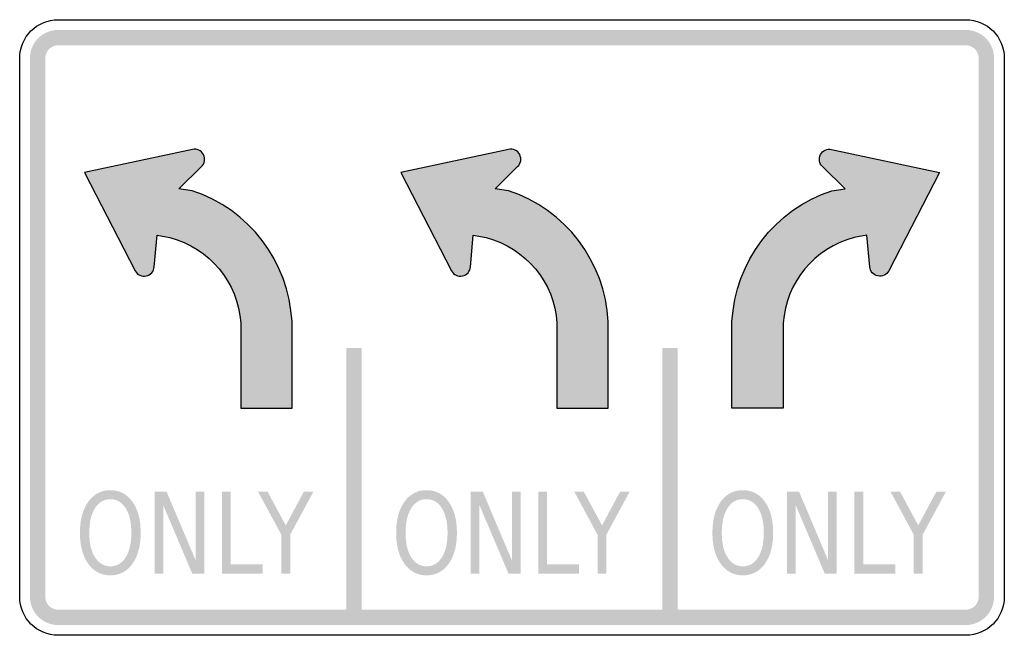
# Model space of a CAD drawing. Header units: inches. Extents: x -0.5 to 0.5, y -0.312 to 0.312.
import ezdxf

# ---------------------------------------------------------------- set-up
doc = ezdxf.new("R2010")
doc.units = ezdxf.units.IN
doc.header["$MEASUREMENT"] = 0

msp = doc.modelspace()

# ---------------------------------------------------------------- hatches: boundary and pattern name
for points in [[(-0.46094, 0.30208), (-0.46375, 0.30194), (-0.46653, 0.30153), (-0.46925, 0.30085), (-0.4719, 0.2999), (-0.47444, 0.2987), (-0.47685, 0.29725), (-0.47911, 0.29558), (-0.48119, 0.29369), (-0.48308, 0.29161), (-0.48476, 0.28935), (-0.4862, 0.28694), (-0.4874, 0.2844), (-0.48835, 0.28175), (-0.48903, 0.27902), (-0.48945, 0.27624), (-0.48958, 0.27344), (-0.47396, 0.27344), (-0.4739, 0.27471), (-0.47371, 0.27598), (-0.4734, 0.27722), (-0.47297, 0.27842), (-0.47242, 0.27957), (-0.47176, 0.28067), (-0.471, 0.2817), (-0.47014, 0.28264), (-0.4692, 0.2835), (-0.46817, 0.28426), (-0.46708, 0.28492), (-0.46592, 0.28547), (-0.46472, 0.2859), (-0.46348, 0.28621), (-0.46221, 0.28639), (-0.46094, 0.28646), (-0.46094, 0.30208)], [(-0.46094, 0.28646), (0.46094, 0.28646), (0.46094, 0.30208), (-0.46094, 0.30208), (-0.46094, 0.28646)], [(0.48958, 0.27344), (0.48945, 0.27624), (0.48903, 0.27902), (0.48835, 0.28175), (0.4874, 0.2844), (0.4862, 0.28694), (0.48476, 0.28935), (0.48308, 0.29161), (0.48119, 0.29369), (0.47911, 0.29558), (0.47685, 0.29725), (0.47444, 0.2987), (0.4719, 0.2999), (0.46925, 0.30085), (0.46653, 0.30153), (0.46375, 0.30194), (0.46094, 0.30208), (0.46094, 0.28646), (0.46221, 0.28639), (0.46348, 0.28621), (0.46472, 0.2859), (0.46592, 0.28547), (0.46708, 0.28492), (0.46817, 0.28426), (0.4692, 0.2835), (0.47014, 0.28264), (0.471, 0.2817), (0.47176, 0.28067), (0.47242, 0.27957), (0.47297, 0.27842), (0.4734, 0.27722), (0.47371, 0.27598), (0.4739, 0.27471), (0.47396, 0.27344), (0.48958, 0.27344)], [(-0.47396, -0.27343), (-0.47396, 0.27344), (-0.48958, 0.27344), (-0.48958, -0.27343), (-0.47396, -0.27343)], [(0.47396, 0.27344), (0.47396, -0.27343), (0.48958, -0.27343), (0.48958, 0.27344), (0.47396, 0.27344)], [(-0.1684, -0.02083), (-0.1684, -0.29427), (-0.15278, -0.29427), (-0.15278, -0.02083), (-0.1684, -0.02083)], [(0.15278, -0.02083), (0.15278, -0.29427), (0.1684, -0.29427), (0.1684, -0.02083), (0.15278, -0.02083)], [(-0.363, -0.16666), (-0.35085, -0.16666), (-0.32129, -0.23638), (-0.32129, -0.16666), (-0.31254, -0.16666), (-0.31254, -0.25), (-0.32469, -0.25), (-0.35425, -0.18028), (-0.35425, -0.25), (-0.363, -0.25), (-0.363, -0.16666)], [(-0.29459, -0.16666), (-0.28557, -0.16666), (-0.28557, -0.24051), (-0.25311, -0.24051), (-0.25311, -0.25), (-0.29459, -0.25), (-0.29459, -0.16666)], [(-0.25791, -0.16666), (-0.24822, -0.16666), (-0.22974, -0.20093), (-0.21138, -0.16666), (-0.20169, -0.16666), (-0.22527, -0.21031), (-0.22527, -0.25), (-0.23433, -0.25), (-0.23433, -0.21031), (-0.25791, -0.16666)], [(-0.04182, -0.16666), (-0.02967, -0.16666), (-0.00011, -0.23638), (-0.00011, -0.16666), (0.00864, -0.16666), (0.00864, -0.25), (-0.00351, -0.25), (-0.03307, -0.18028), (-0.03307, -0.25), (-0.04182, -0.25), (-0.04182, -0.16666)], [(0.02659, -0.16666), (0.03561, -0.16666), (0.03561, -0.24051), (0.06807, -0.24051), (0.06807, -0.25), (0.02659, -0.25), (0.02659, -0.16666)], [(0.06327, -0.16666), (0.07296, -0.16666), (0.09145, -0.20093), (0.1098, -0.16666), (0.11949, -0.16666), (0.09591, -0.21031), (0.09591, -0.25), (0.08685, -0.25), (0.08685, -0.21031), (0.06327, -0.16666)], [(0.27936, -0.16666), (0.29151, -0.16666), (0.32107, -0.23638), (0.32107, -0.16666), (0.32982, -0.16666), (0.32982, -0.25), (0.31768, -0.25), (0.28812, -0.18028), (0.28812, -0.25), (0.27936, -0.25), (0.27936, -0.16666)], [(0.34777, -0.16666), (0.35679, -0.16666), (0.35679, -0.24051), (0.38925, -0.24051), (0.38925, -0.25), (0.34777, -0.25), (0.34777, -0.16666)], [(0.38445, -0.16666), (0.39414, -0.16666), (0.41263, -0.20093), (0.43098, -0.16666), (0.44067, -0.16666), (0.41709, -0.21031), (0.41709, -0.25), (0.40803, -0.25), (0.40803, -0.21031), (0.38445, -0.16666)], [(-0.48958, -0.27343), (-0.48945, -0.27624), (-0.48903, -0.27902), (-0.48835, -0.28175), (-0.4874, -0.2844), (-0.4862, -0.28694), (-0.48476, -0.28935), (-0.48308, -0.29161), (-0.48119, -0.29369), (-0.47911, -0.29558), (-0.47685, -0.29725), (-0.47444, -0.2987), (-0.4719, -0.2999), (-0.46925, -0.30085), (-0.46653, -0.30153), (-0.46375, -0.30194), (-0.46094, -0.30208), (-0.46094, -0.28645), (-0.46221, -0.28639), (-0.46348, -0.2862), (-0.46472, -0.28589), (-0.46592, -0.28546), (-0.46708, -0.28492), (-0.46817, -0.28426), (-0.4692, -0.2835), (-0.47014, -0.28264), (-0.471, -0.28169), (-0.47176, -0.28067), (-0.47242, -0.27957), (-0.47297, -0.27842), (-0.4734, -0.27721), (-0.47371, -0.27597), (-0.4739, -0.27471), (-0.47396, -0.27343), (-0.48958, -0.27343)], [(0.46094, -0.30208), (0.46358, -0.30196), (0.4662, -0.30159), (0.46878, -0.30099), (0.47129, -0.30015), (0.47371, -0.29908), (0.47602, -0.29779), (0.4782, -0.29629), (0.48024, -0.2946), (0.48211, -0.29273), (0.4838, -0.2907), (0.48529, -0.28851), (0.48658, -0.2862), (0.48765, -0.28378), (0.48849, -0.28127), (0.4891, -0.2787), (0.48946, -0.27608), (0.48958, -0.27343), (0.47396, -0.27343), (0.4739, -0.27464), (0.47374, -0.27583), (0.47346, -0.277), (0.47308, -0.27814), (0.47259, -0.27924), (0.47201, -0.28029), (0.47133, -0.28128), (0.47056, -0.28221), (0.46971, -0.28306), (0.46878, -0.28382), (0.46779, -0.2845), (0.46674, -0.28509), (0.46564, -0.28558), (0.4645, -0.28596), (0.46333, -0.28623), (0.46214, -0.2864), (0.46094, -0.28645), (0.46094, -0.30208)], [(0.46094, -0.28645), (-0.46094, -0.28645), (-0.46094, -0.30208), (0.46094, -0.30208), (0.46094, -0.28645)]]:
    msp.add_hatch(color=7).paths.add_polyline_path(points)
h = msp.add_hatch(color=7)
edge = h.paths.add_edge_path()
edge.add_line((-0.27551, 0.00458), (-0.27551, -0.08203))
edge.add_line((-0.27551, -0.08203), (-0.22343, -0.08203))
edge.add_line((-0.22343, -0.08203), (-0.22343, 0.00608))
edge.add_spline(control_points=[(-0.22343, 0.00608), (-0.22661, 0.06704), (-0.26692, 0.11979), (-0.3249, 0.13886)], knot_values=[0, 0, 0, 0, 1, 1, 1, 1], degree=3, periodic=0)
edge.add_line((-0.3249, 0.13886), (-0.33827, 0.14077))
edge.add_line((-0.33827, 0.14077), (-0.31545, 0.16333))
edge.add_spline(control_points=[(-0.31545, 0.16333), (-0.31209, 0.16647), (-0.31125, 0.17147), (-0.31338, 0.17554), (-0.31551, 0.17961), (-0.3201, 0.18176), (-0.32459, 0.18079)], knot_values=[0, 0, 0, 0, 1, 1, 1, 2, 2, 2, 2], degree=3, periodic=0)
edge.add_line((-0.32459, 0.18079), (-0.43422, 0.15723))
edge.add_line((-0.43422, 0.15723), (-0.38266, 0.05765))
edge.add_spline(control_points=[(-0.38266, 0.05765), (-0.38055, 0.05357), (-0.37597, 0.0514), (-0.37147, 0.05235), (-0.36698, 0.05329), (-0.36366, 0.05712), (-0.36337, 0.06171)], knot_values=[0, 0, 0, 0, 1, 1, 1, 2, 2, 2, 2], degree=3, periodic=0)
edge.add_line((-0.36337, 0.06171), (-0.36049, 0.09367))
edge.add_line((-0.36049, 0.09367), (-0.34744, 0.09121))
edge.add_spline(control_points=[(-0.34744, 0.09121), (-0.30723, 0.08096), (-0.2782, 0.04599), (-0.27551, 0.00458)], knot_values=[0, 0, 0, 0, 1, 1, 1, 1], degree=3, periodic=0)
h = msp.add_hatch(color=7)
edge = h.paths.add_edge_path()
edge.add_line((0.04567, 0.00458), (0.04567, -0.08203))
edge.add_line((0.04567, -0.08203), (0.09775, -0.08203))
edge.add_line((0.09775, -0.08203), (0.09775, 0.00608))
edge.add_spline(control_points=[(0.09775, 0.00608), (0.09457, 0.06704), (0.05426, 0.11979), (-0.00372, 0.13886)], knot_values=[0, 0, 0, 0, 1, 1, 1, 1], degree=3, periodic=0)
edge.add_line((-0.00372, 0.13886), (-0.01709, 0.14077))
edge.add_line((-0.01709, 0.14077), (0.00573, 0.16333))
edge.add_spline(control_points=[(0.00573, 0.16333), (0.00909, 0.16647), (0.00993, 0.17147), (0.0078, 0.17554), (0.00567, 0.17961), (0.00108, 0.18176), (-0.00341, 0.18079)], knot_values=[0, 0, 0, 0, 1, 1, 1, 2, 2, 2, 2], degree=3, periodic=0)
edge.add_line((-0.00341, 0.18079), (-0.11304, 0.15723))
edge.add_line((-0.11304, 0.15723), (-0.06148, 0.05765))
edge.add_spline(control_points=[(-0.06148, 0.05765), (-0.05937, 0.05357), (-0.05479, 0.0514), (-0.05029, 0.05235), (-0.0458, 0.05329), (-0.04248, 0.05712), (-0.04219, 0.06171)], knot_values=[0, 0, 0, 0, 1, 1, 1, 2, 2, 2, 2], degree=3, periodic=0)
edge.add_line((-0.04219, 0.06171), (-0.03931, 0.09367))
edge.add_line((-0.03931, 0.09367), (-0.02626, 0.09121))
edge.add_spline(control_points=[(-0.02626, 0.09121), (0.01395, 0.08096), (0.04298, 0.04599), (0.04567, 0.00458)], knot_values=[0, 0, 0, 0, 1, 1, 1, 1], degree=3, periodic=0)
h = msp.add_hatch(color=7)
edge = h.paths.add_edge_path()
edge.add_line((0.27551, 0.00458), (0.27551, -0.08203))
edge.add_line((0.27551, -0.08203), (0.22343, -0.08203))
edge.add_line((0.22343, -0.08203), (0.22343, 0.00608))
edge.add_spline(control_points=[(0.22343, 0.00608), (0.22661, 0.06704), (0.26692, 0.11979), (0.3249, 0.13886)], knot_values=[0, 0, 0, 0, 1, 1, 1, 1], degree=3, periodic=0)
edge.add_line((0.3249, 0.13886), (0.33827, 0.14077))
edge.add_line((0.33827, 0.14077), (0.31545, 0.16333))
edge.add_spline(control_points=[(0.31545, 0.16333), (0.31209, 0.16647), (0.31125, 0.17147), (0.31338, 0.17554), (0.31551, 0.17961), (0.3201, 0.18176), (0.32459, 0.18079)], knot_values=[0, 0, 0, 0, 1, 1, 1, 2, 2, 2, 2], degree=3, periodic=0)
edge.add_line((0.32459, 0.18079), (0.43422, 0.15723))
edge.add_line((0.43422, 0.15723), (0.38266, 0.05765))
edge.add_spline(control_points=[(0.38266, 0.05765), (0.38055, 0.05357), (0.37597, 0.0514), (0.37147, 0.05235), (0.36698, 0.05329), (0.36366, 0.05712), (0.36337, 0.06171)], knot_values=[0, 0, 0, 0, 1, 1, 1, 2, 2, 2, 2], degree=3, periodic=0)
edge.add_line((0.36337, 0.06171), (0.36049, 0.09367))
edge.add_line((0.36049, 0.09367), (0.34744, 0.09121))
edge.add_spline(control_points=[(0.34744, 0.09121), (0.30723, 0.08096), (0.2782, 0.04599), (0.27551, 0.00458)], knot_values=[0, 0, 0, 0, 1, 1, 1, 1], degree=3, periodic=0)
h = msp.add_hatch(color=7)
edge = h.paths.add_edge_path()
edge.add_spline(control_points=[(-0.40792, -0.16516), (-0.39857, -0.16516), (-0.3911, -0.16907), (-0.3855, -0.17691), (-0.37991, -0.18474), (-0.37711, -0.19524), (-0.37711, -0.20841), (-0.37711, -0.22155), (-0.37991, -0.23203), (-0.3855, -0.23987), (-0.3911, -0.2477), (-0.39857, -0.25162), (-0.40792, -0.25162), (-0.41729, -0.25162), (-0.42479, -0.24771), (-0.4304, -0.23989), (-0.43601, -0.23208), (-0.43882, -0.22159), (-0.43882, -0.20841), (-0.43882, -0.19524), (-0.43601, -0.18474), (-0.4304, -0.17691), (-0.42479, -0.16907), (-0.41729, -0.16516), (-0.40792, -0.16516)], knot_values=[0, 0, 0, 0, 1, 1, 1, 2, 2, 2, 3, 3, 3, 4, 4, 4, 5, 5, 5, 6, 6, 6, 7, 7, 7, 8, 8, 8, 8], degree=3, periodic=0)
edge = h.paths.add_edge_path(flags=0)
edge.add_spline(control_points=[(-0.40792, -0.17431), (-0.41447, -0.17431), (-0.41967, -0.17736), (-0.42352, -0.18346), (-0.42738, -0.18957), (-0.42931, -0.19788), (-0.42931, -0.20841), (-0.42931, -0.21891), (-0.42738, -0.22721), (-0.42352, -0.23331), (-0.41967, -0.23941), (-0.41447, -0.24246), (-0.40792, -0.24246), (-0.40137, -0.24246), (-0.39618, -0.23941), (-0.39236, -0.23331), (-0.38853, -0.22721), (-0.38662, -0.21891), (-0.38662, -0.20841), (-0.38662, -0.19788), (-0.38853, -0.18957), (-0.39236, -0.18346), (-0.39618, -0.17736), (-0.40137, -0.17431), (-0.40792, -0.17431)], knot_values=[0, 0, 0, 0, 1, 1, 1, 2, 2, 2, 3, 3, 3, 4, 4, 4, 5, 5, 5, 6, 6, 6, 7, 7, 7, 8, 8, 8, 8], degree=3, periodic=0)
h = msp.add_hatch(color=7)
edge = h.paths.add_edge_path()
edge.add_spline(control_points=[(-0.08674, -0.16516), (-0.07739, -0.16516), (-0.06992, -0.16907), (-0.06432, -0.17691), (-0.05873, -0.18474), (-0.05593, -0.19524), (-0.05593, -0.20841), (-0.05593, -0.22155), (-0.05873, -0.23203), (-0.06432, -0.23987), (-0.06992, -0.2477), (-0.07739, -0.25162), (-0.08674, -0.25162), (-0.09611, -0.25162), (-0.10361, -0.24771), (-0.10922, -0.23989), (-0.11483, -0.23208), (-0.11764, -0.22159), (-0.11764, -0.20841), (-0.11764, -0.19524), (-0.11483, -0.18474), (-0.10922, -0.17691), (-0.10361, -0.16907), (-0.09611, -0.16516), (-0.08674, -0.16516)], knot_values=[0, 0, 0, 0, 1, 1, 1, 2, 2, 2, 3, 3, 3, 4, 4, 4, 5, 5, 5, 6, 6, 6, 7, 7, 7, 8, 8, 8, 8], degree=3, periodic=0)
edge = h.paths.add_edge_path(flags=0)
edge.add_spline(control_points=[(-0.08674, -0.17431), (-0.09329, -0.17431), (-0.09849, -0.17736), (-0.10234, -0.18346), (-0.1062, -0.18957), (-0.10813, -0.19788), (-0.10813, -0.20841), (-0.10813, -0.21891), (-0.1062, -0.22721), (-0.10234, -0.23331), (-0.09849, -0.23941), (-0.09329, -0.24246), (-0.08674, -0.24246), (-0.08019, -0.24246), (-0.075, -0.23941), (-0.07118, -0.23331), (-0.06735, -0.22721), (-0.06544, -0.21891), (-0.06544, -0.20841), (-0.06544, -0.19788), (-0.06735, -0.18957), (-0.07118, -0.18346), (-0.075, -0.17736), (-0.08019, -0.17431), (-0.08674, -0.17431)], knot_values=[0, 0, 0, 0, 1, 1, 1, 2, 2, 2, 3, 3, 3, 4, 4, 4, 5, 5, 5, 6, 6, 6, 7, 7, 7, 8, 8, 8, 8], degree=3, periodic=0)
h = msp.add_hatch(color=7)
edge = h.paths.add_edge_path()
edge.add_spline(control_points=[(0.23444, -0.16516), (0.24379, -0.16516), (0.25126, -0.16907), (0.25686, -0.17691), (0.26246, -0.18474), (0.26525, -0.19524), (0.26525, -0.20841), (0.26525, -0.22155), (0.26246, -0.23203), (0.25686, -0.23987), (0.25126, -0.2477), (0.24379, -0.25162), (0.23444, -0.25162), (0.22507, -0.25162), (0.21757, -0.24771), (0.21196, -0.23989), (0.20635, -0.23208), (0.20354, -0.22159), (0.20354, -0.20841), (0.20354, -0.19524), (0.20635, -0.18474), (0.21196, -0.17691), (0.21757, -0.16907), (0.22507, -0.16516), (0.23444, -0.16516)], knot_values=[0, 0, 0, 0, 1, 1, 1, 2, 2, 2, 3, 3, 3, 4, 4, 4, 5, 5, 5, 6, 6, 6, 7, 7, 7, 8, 8, 8, 8], degree=3, periodic=0)
edge = h.paths.add_edge_path(flags=0)
edge.add_spline(control_points=[(0.23444, -0.17431), (0.22789, -0.17431), (0.22269, -0.17736), (0.21884, -0.18346), (0.21498, -0.18957), (0.21305, -0.19788), (0.21305, -0.20841), (0.21305, -0.21891), (0.21498, -0.22721), (0.21884, -0.23331), (0.22269, -0.23941), (0.22789, -0.24246), (0.23444, -0.24246), (0.24099, -0.24246), (0.24618, -0.23941), (0.25, -0.23331), (0.25383, -0.22721), (0.25574, -0.21891), (0.25574, -0.20841), (0.25574, -0.19788), (0.25383, -0.18957), (0.25, -0.18346), (0.24618, -0.17736), (0.24099, -0.17431), (0.23444, -0.17431)], knot_values=[0, 0, 0, 0, 1, 1, 1, 2, 2, 2, 3, 3, 3, 4, 4, 4, 5, 5, 5, 6, 6, 6, 7, 7, 7, 8, 8, 8, 8], degree=3, periodic=0)

# ---------------------------------------------------------------- linework, layer by layer
at = {"color": 7}
for points in [[(-0.46094, 0.3125), (0.46094, 0.3125)], [(-0.5, -0.27343), (-0.5, 0.27344)], [(0.5, 0.27344), (0.5, -0.27343)], [(-0.32459, 0.18079), (-0.43422, 0.15723), (-0.38266, 0.05765)], [(-0.00341, 0.18079), (-0.11304, 0.15723), (-0.06148, 0.05765)], [(0.32459, 0.18079), (0.43422, 0.15723), (0.38266, 0.05765)], [(-0.3249, 0.13886), (-0.33827, 0.14077), (-0.31545, 0.16333)], [(-0.00372, 0.13886), (-0.01709, 0.14077), (0.00573, 0.16333)], [(0.3249, 0.13886), (0.33827, 0.14077), (0.31545, 0.16333)], [(-0.36337, 0.06171), (-0.36049, 0.09367), (-0.34744, 0.09121)], [(-0.04219, 0.06171), (-0.03931, 0.09367), (-0.02626, 0.09121)], [(0.36337, 0.06171), (0.36049, 0.09367), (0.34744, 0.09121)], [(-0.27551, 0.00458), (-0.27551, -0.08203), (-0.22343, -0.08203), (-0.22343, 0.00608)], [(0.04567, 0.00458), (0.04567, -0.08203), (0.09775, -0.08203), (0.09775, 0.00608)], [(0.27551, 0.00458), (0.27551, -0.08203), (0.22343, -0.08203), (0.22343, 0.00608)], [(0.46094, -0.3125), (-0.46094, -0.3125)]]:
    msp.add_lwpolyline(points, dxfattribs=at)
for points in [[(-0.5, 0.27344), (-0.5, 0.29501), (-0.48251, 0.3125), (-0.46094, 0.3125)], [(0.46094, 0.3125), (0.48251, 0.3125), (0.5, 0.29501), (0.5, 0.27344)], [(-0.22343, 0.00608), (-0.22661, 0.06704), (-0.26692, 0.11979), (-0.3249, 0.13886)], [(0.09775, 0.00608), (0.09457, 0.06704), (0.05426, 0.11979), (-0.00372, 0.13886)], [(0.22343, 0.00608), (0.22661, 0.06704), (0.26692, 0.11979), (0.3249, 0.13886)], [(-0.34744, 0.09121), (-0.30723, 0.08096), (-0.2782, 0.04599), (-0.27551, 0.00458)], [(-0.02626, 0.09121), (0.01395, 0.08096), (0.04298, 0.04599), (0.04567, 0.00458)], [(0.34744, 0.09121), (0.30723, 0.08096), (0.2782, 0.04599), (0.27551, 0.00458)], [(-0.46094, -0.3125), (-0.48251, -0.3125), (-0.5, -0.29501), (-0.5, -0.27343)], [(0.5, -0.27343), (0.5, -0.29501), (0.48251, -0.3125), (0.46094, -0.3125)]]:
    msp.add_open_spline(points, degree=3, dxfattribs=at)
for points in [[(-0.31545, 0.16333), (-0.31209, 0.16647), (-0.31125, 0.17147), (-0.31338, 0.17554), (-0.31551, 0.17961), (-0.3201, 0.18176), (-0.32459, 0.18079)], [(0.00573, 0.16333), (0.00909, 0.16647), (0.00993, 0.17147), (0.0078, 0.17554), (0.00567, 0.17961), (0.00108, 0.18176), (-0.00341, 0.18079)], [(0.31545, 0.16333), (0.31209, 0.16647), (0.31125, 0.17147), (0.31338, 0.17554), (0.31551, 0.17961), (0.3201, 0.18176), (0.32459, 0.18079)], [(-0.38266, 0.05765), (-0.38055, 0.05357), (-0.37597, 0.0514), (-0.37147, 0.05235), (-0.36698, 0.05329), (-0.36366, 0.05712), (-0.36337, 0.06171)], [(-0.06148, 0.05765), (-0.05937, 0.05357), (-0.05479, 0.0514), (-0.05029, 0.05235), (-0.0458, 0.05329), (-0.04248, 0.05712), (-0.04219, 0.06171)], [(0.38266, 0.05765), (0.38055, 0.05357), (0.37597, 0.0514), (0.37147, 0.05235), (0.36698, 0.05329), (0.36366, 0.05712), (0.36337, 0.06171)]]:
    msp.add_open_spline(points, degree=3, knots=[0, 0, 0, 0, 1, 1, 1, 2, 2, 2, 2], dxfattribs=at)

doc.saveas('drawing.dxf')
